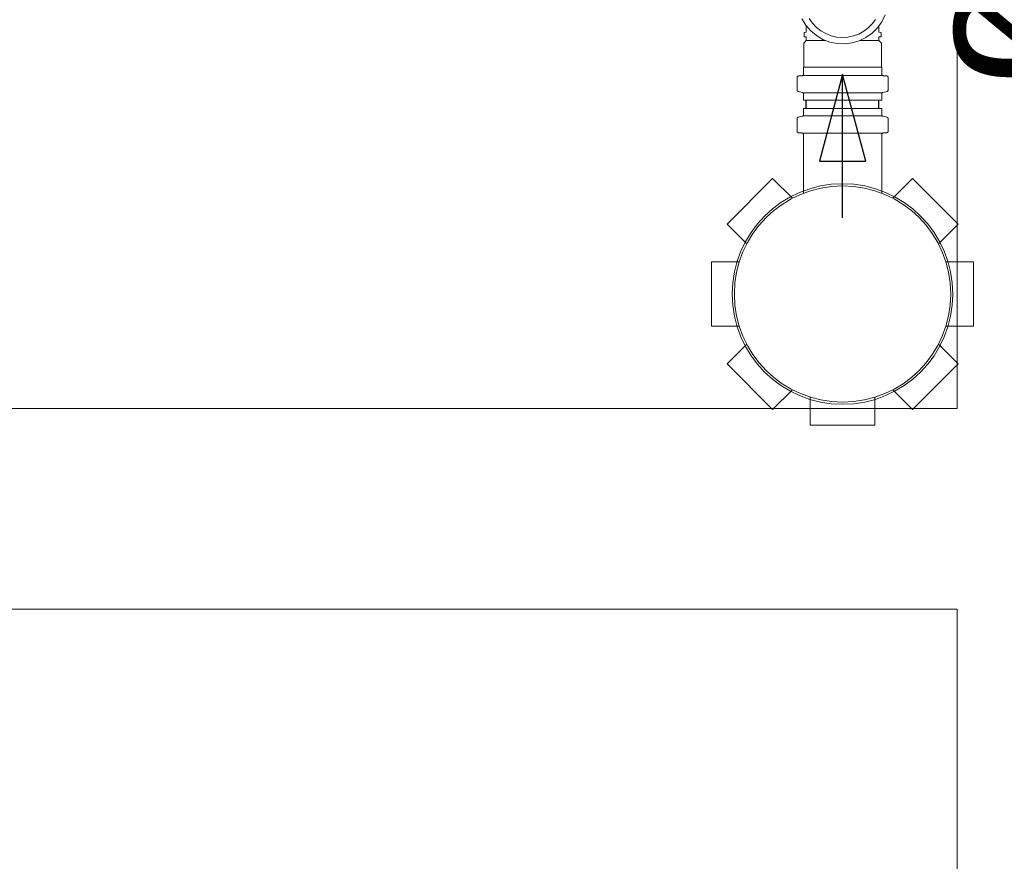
# Model space of a CAD drawing. Header units: millimetres. Extents: x 567 to 934, y -1 to 364.
# Tile 36 of 256: x 611.76 to 613.13, y 44.62 to 45.79. Entities that reach past the tile are written whole.
import ezdxf

# ---------------------------------------------------------------- set-up
doc = ezdxf.new("R2010")
doc.units = ezdxf.units.MM
doc.header["$MEASUREMENT"] = 0
doc.linetypes.add('NULL', pattern=[0])
doc.layers.add('ARQ FINA', color=8, linetype='Continuous')
for name, color, linetype, lineweight in [('Simbolos', 14, 'Continuous', 20), ('Simbolos_int', 14, 'Continuous', 15), ('TQ-Condutos', 14, 'Continuous', 25), ('TQ-Sentido conduto', 14, 'Continuous', 30), ('TQ-Textos conduto', 7, 'Continuous', 9)]:
    doc.layers.add(name, color=color, linetype=linetype, lineweight=lineweight)
doc.styles.add('Arial', font='arial.ttf')

msp = doc.modelspace()

# ---------------------------------------------------------------- linework, layer by layer
at = {"layer": 'ARQ FINA', "lineweight": 5}
for p, q in [((613.0656, 47.149), (613.0656, 45.249)), ((613.0656, 45.249), (610.0056, 45.249)), ((609.9656, 44.969), (613.0656, 44.969)), ((613.0656, 44.969), (613.0656, 42.909))]:
    msp.add_line(p, q, dxfattribs=at)
for start, end in [(90, 270), (270, 90)]:
    msp.add_arc((612.9056, 45.409), 0.154, start, end, dxfattribs=at)
at = {"layer": 'Simbolos'}
for p, q in [((612.855, 45.7745), (612.852, 45.7742)), ((612.852, 45.7683), (612.852, 45.7742)), ((612.855, 45.7745), (612.855, 45.7836)), ((612.9564, 45.7745), (612.9564, 45.7836)), ((612.9564, 45.7745), (612.9594, 45.7742)), ((612.9594, 45.7683), (612.9594, 45.7742)), ((612.8514, 45.7593), (612.855, 45.7629)), ((612.855, 45.7681), (612.852, 45.7683)), ((612.855, 45.7629), (612.855, 45.7681)), ((612.9564, 45.7681), (612.9594, 45.7683)), ((612.9564, 45.7629), (612.9564, 45.7681)), ((612.96, 45.7593), (612.9564, 45.7629)), ((612.8514, 45.7257), (612.8514, 45.7593)), ((612.96, 45.7257), (612.96, 45.7593)), ((612.851, 45.7253), (612.8514, 45.7257)), ((612.851, 45.7159), (612.851, 45.7253)), ((612.9604, 45.7253), (612.96, 45.7257)), ((612.9604, 45.7159), (612.9604, 45.7253)), ((612.8421, 45.6939), (612.8421, 45.7115)), ((612.8439, 45.7135), (612.8492, 45.7139)), ((612.9675, 45.7135), (612.9622, 45.7139)), ((612.9693, 45.6939), (612.9693, 45.7115)), ((612.8436, 45.692), (612.8495, 45.6904)), ((612.9678, 45.692), (612.9619, 45.6904)), ((612.851, 45.6798), (612.851, 45.6885)), ((612.9604, 45.6798), (612.851, 45.6798)), ((612.9604, 45.6798), (612.9604, 45.6885)), ((612.8509, 45.668), (612.9603, 45.668)), ((612.8509, 45.668), (612.8509, 45.6593)), ((612.9603, 45.668), (612.9603, 45.6593)), ((612.842, 45.6539), (612.842, 45.6363)), ((612.8435, 45.6558), (612.8494, 45.6574)), ((612.9677, 45.6558), (612.9618, 45.6574)), ((612.9692, 45.6539), (612.9692, 45.6363)), ((612.8438, 45.6343), (612.8491, 45.6339)), ((612.8509, 45.6319), (612.8509, 45.5498)), ((612.9603, 45.6319), (612.9603, 45.5498)), ((612.9674, 45.6343), (612.9621, 45.6339)), ((612.7444, 45.5066), (612.808, 45.5702)), ((612.808, 45.5702), (612.8355, 45.5428)), ((613.0032, 45.5702), (612.9757, 45.5428)), ((613.0032, 45.5702), (613.0668, 45.5066)), ((612.7444, 45.5066), (612.7719, 45.4791)), ((613.0668, 45.5066), (613.0393, 45.4791)), ((612.7226, 45.454), (612.7615, 45.454)), ((612.7226, 45.364), (612.7226, 45.454)), ((613.0886, 45.454), (613.0497, 45.454)), ((613.0886, 45.454), (613.0886, 45.364)), ((612.7226, 45.364), (612.7615, 45.364)), ((613.0886, 45.364), (613.0497, 45.364)), ((612.7444, 45.3114), (612.7719, 45.3389)), ((613.0668, 45.3114), (613.0393, 45.3389)), ((612.808, 45.2478), (612.7444, 45.3114)), ((613.0668, 45.3114), (613.0032, 45.2478)), ((612.808, 45.2478), (612.8355, 45.2753)), ((612.8606, 45.226), (612.8606, 45.2649)), ((612.9506, 45.226), (612.9506, 45.2649)), ((613.0032, 45.2478), (612.9757, 45.2753)), ((612.9506, 45.226), (612.8606, 45.226))]:
    msp.add_line(p, q, dxfattribs=at)
for points in [[(612.8589, 45.7936), (612.8635, 45.7871), (612.869, 45.7814), (612.8752, 45.7765), (612.8821, 45.7726), (612.8895, 45.7697), (612.8972, 45.7679), (612.9051, 45.7673), (612.913, 45.7678), (612.9207, 45.7694), (612.9282, 45.7721), (612.9351, 45.7759), (612.9415, 45.7806), (612.9471, 45.7862), (612.9518, 45.7925)], [(612.8439, 45.7134), (612.8436, 45.7134), (612.8433, 45.7133), (612.843, 45.7131), (612.8427, 45.7129), (612.8425, 45.7127), (612.8423, 45.7124), (612.8422, 45.7121), (612.8421, 45.7118), (612.8421, 45.7115)], [(612.8492, 45.7139), (612.8495, 45.714), (612.8498, 45.7141), (612.8501, 45.7142), (612.8503, 45.7144), (612.8506, 45.7147), (612.8507, 45.715), (612.8509, 45.7153), (612.851, 45.7156), (612.851, 45.7159)], [(612.9604, 45.7159), (612.9604, 45.7156), (612.9605, 45.7153), (612.9606, 45.715), (612.9608, 45.7147), (612.961, 45.7144), (612.9613, 45.7142), (612.9616, 45.7141), (612.9619, 45.714), (612.9622, 45.7139)], [(612.9693, 45.7115), (612.9693, 45.7118), (612.9692, 45.7121), (612.969, 45.7124), (612.9689, 45.7127), (612.9686, 45.7129), (612.9684, 45.7131), (612.9681, 45.7133), (612.9678, 45.7134), (612.9675, 45.7134)], [(612.8421, 45.6939), (612.8421, 45.6936), (612.8422, 45.6934), (612.8423, 45.6931), (612.8424, 45.6928), (612.8426, 45.6926), (612.8428, 45.6924), (612.843, 45.6922), (612.8433, 45.6921), (612.8436, 45.692)], [(612.9678, 45.692), (612.9681, 45.6921), (612.9683, 45.6922), (612.9686, 45.6924), (612.9688, 45.6926), (612.969, 45.6928), (612.9691, 45.6931), (612.9692, 45.6934), (612.9693, 45.6936), (612.9693, 45.6939)], [(612.851, 45.6885), (612.851, 45.6888), (612.8509, 45.689), (612.8508, 45.6893), (612.8507, 45.6896), (612.8505, 45.6898), (612.8503, 45.69), (612.85, 45.6902), (612.8498, 45.6903), (612.8495, 45.6904)], [(612.9619, 45.6904), (612.9616, 45.6903), (612.9613, 45.6902), (612.9611, 45.69), (612.9609, 45.6898), (612.9607, 45.6896), (612.9606, 45.6893), (612.9605, 45.689), (612.9604, 45.6888), (612.9604, 45.6885)], [(612.8435, 45.6558), (612.8432, 45.6557), (612.843, 45.6556), (612.8427, 45.6554), (612.8425, 45.6552), (612.8423, 45.655), (612.8422, 45.6547), (612.8421, 45.6544), (612.842, 45.6542), (612.842, 45.6539)], [(612.8494, 45.6574), (612.8497, 45.6575), (612.85, 45.6576), (612.8502, 45.6578), (612.8504, 45.658), (612.8506, 45.6582), (612.8507, 45.6585), (612.8508, 45.6588), (612.8509, 45.659), (612.8509, 45.6593)], [(612.9603, 45.6593), (612.9603, 45.659), (612.9604, 45.6588), (612.9605, 45.6585), (612.9606, 45.6582), (612.9608, 45.658), (612.961, 45.6578), (612.9613, 45.6576), (612.9615, 45.6575), (612.9618, 45.6574)], [(612.9692, 45.6539), (612.9692, 45.6542), (612.9691, 45.6544), (612.969, 45.6547), (612.9689, 45.655), (612.9687, 45.6552), (612.9685, 45.6554), (612.9683, 45.6556), (612.968, 45.6557), (612.9677, 45.6558)], [(612.842, 45.6363), (612.842, 45.636), (612.8421, 45.6357), (612.8422, 45.6354), (612.8424, 45.6351), (612.8427, 45.6349), (612.8429, 45.6347), (612.8432, 45.6345), (612.8435, 45.6344), (612.8438, 45.6344)], [(612.9674, 45.6344), (612.9677, 45.6344), (612.968, 45.6345), (612.9683, 45.6347), (612.9686, 45.6349), (612.9688, 45.6351), (612.969, 45.6354), (612.9691, 45.6357), (612.9692, 45.636), (612.9692, 45.6363)], [(612.8509, 45.6319), (612.8509, 45.6322), (612.8508, 45.6325), (612.8507, 45.6328), (612.8505, 45.6331), (612.8503, 45.6334), (612.85, 45.6336), (612.8497, 45.6337), (612.8494, 45.6338), (612.8491, 45.6339)], [(612.9621, 45.6339), (612.9618, 45.6338), (612.9615, 45.6337), (612.9612, 45.6336), (612.961, 45.6334), (612.9607, 45.6331), (612.9605, 45.6328), (612.9604, 45.6325), (612.9603, 45.6322), (612.9603, 45.6319)]]:
    msp.add_lwpolyline(points, dxfattribs=at)
msp.add_circle((612.9056, 45.409), 0.151, dxfattribs=at)
at = {"layer": 'Simbolos_int'}
for p, q in [((612.855, 45.7629), (612.8822, 45.7629)), ((612.9564, 45.7629), (612.9292, 45.7629)), ((612.96, 45.7257), (612.8514, 45.7257)), ((612.9604, 45.7141), (612.851, 45.7141)), ((612.9604, 45.69), (612.851, 45.69)), ((612.8509, 45.6578), (612.9603, 45.6578)), ((612.8509, 45.6337), (612.9603, 45.6337))]:
    msp.add_line(p, q, dxfattribs=at)
msp.add_lwpolyline([(612.8489, 45.7934), (612.8543, 45.7845), (612.8611, 45.7766), (612.8692, 45.7699), (612.8782, 45.7646), (612.8879, 45.7609), (612.8982, 45.7588), (612.9086, 45.7584), (612.919, 45.7598), (612.929, 45.7628), (612.9383, 45.7674), (612.9468, 45.7735), (612.9542, 45.7808), (612.9603, 45.7893), (612.9649, 45.7987)], dxfattribs=at)
at = {"layer": 'TQ-Condutos'}
for p, q in [((612.8549, 45.668), (612.8549, 45.6798)), ((612.9563, 45.668), (612.9563, 45.6798))]:
    msp.add_line(p, q, dxfattribs=at)
at = {"layer": 'TQ-Sentido conduto'}
for p, q in [((612.9056, 45.7155), (612.8733, 45.5947)), ((612.938, 45.5947), (612.9056, 45.7155)), ((612.8733, 45.5947), (612.938, 45.5947))]:
    msp.add_line(p, q, dxfattribs=at)
msp.add_lwpolyline([(612.9056, 45.5155), (612.9056, 45.7155)], dxfattribs=at)

# ---------------------------------------------------------------- texts
at = {"layer": 'TQ-Textos conduto', "linetype": 'NULL', "insert": (613.2211, 45.9326), "char_height": 0.2, "width": 0.962805, "attachment_point": 8, "rotation": 90.0002, "line_spacing_factor": 0.6, "style": 'Arial'}
msp.add_mtext('ø50', dxfattribs=at)

doc.saveas('drawing.dxf')
